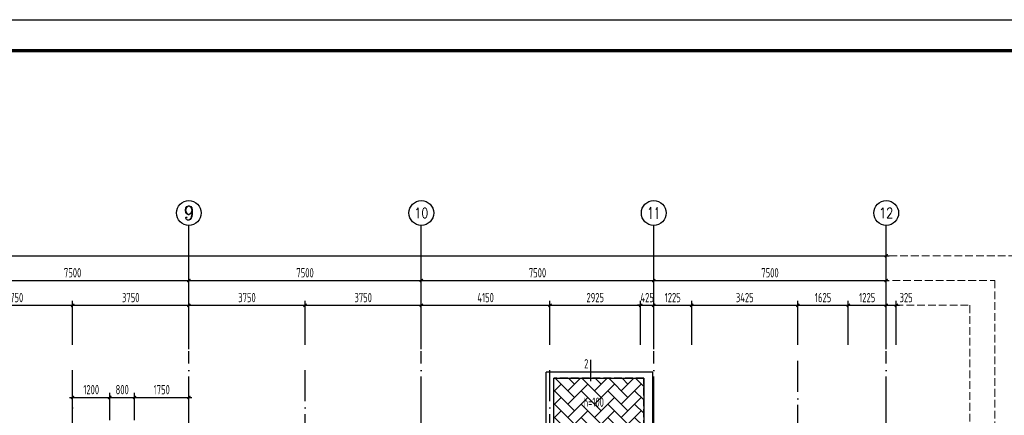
# Model space of a CAD drawing. Extents: x 545107 to 650924, y 150000 to 213805.
# Tile 14 of 15: x 603030 to 634798, y 196634 to 209400. Entities that reach past the tile are written whole.
import ezdxf
from ezdxf.enums import TextEntityAlignment as Align

# ---------------------------------------------------------------- set-up
doc = ezdxf.new("R2010")
doc.units = 0
doc.header["$LTSCALE"] = 1000
doc.linetypes.add('DASH', pattern=[0.35, 0.25, -0.1])
doc.linetypes.add('DOTE', pattern=[2.42, 2, -0.2, 0.02, -0.2])
doc.layers.get('0').update_dxf_attribs({"linetype": 'CONTINUOUS'})
doc.layers.get('Defpoints').update_dxf_attribs({"linetype": 'CONTINUOUS'})
doc.layers.add('A-ASIS', color=115, linetype='DASH', lineweight=0, plot=False)
for name, color, linetype in [('AXIS', 3, 'CONTINUOUS'), ('AXIS_TEXT', 7, 'CONTINUOUS'), ('H-图框', 4, 'CONTINUOUS'), ('S-BEAM', 4, 'DASH'), ('S-COM_DIM', 212, 'CONTINUOUS'), ('S-DOTE', 253, 'DOTE'), ('S-HOLE_SHADE', 254, 'CONTINUOUS'), ('S-PUB_TITLE', 4, 'CONTINUOUS'), ('S-REIN', 1, 'CONTINUOUS'), ('S-TEXT', 7, 'CONTINUOUS')]:
    doc.layers.add(name, color=color, linetype=linetype)
doc.styles.add('_TCH_AXIS', font='COMPLEX', dxfattribs={"bigfont": 'GBCBIG'})
doc.styles.add('COMPLEX', font='COMPLEX')
doc.styles.add('TSSD_DIMENSION_T3', font='tssdeng.shx', dxfattribs={"width": 0.7, "bigfont": 'Tssdchn.shx'})
doc.styles.add('TSSD_Rein', font='tssdeng.shx', dxfattribs={"width": 0.7, "bigfont": 'Tssdchn.shx'})
doc.dimstyles.new('_TCH_ARCH&&100', dxfattribs={"dimtxt": 300, "dimasz": 100, "dimexe": 150, "dimexo": 200, "dimgap": 100, "dimtad": 1, "dimdec": 0, "dimzin": 0, "dimdsep": 46, "dimtxsty": 'TSSD_DIMENSION_T3', "dimblk": 'ARCHTICK', "dimcen": 0.09, "dimdle": 100, "dimclrt": 7, "dimazin": 2, "dimtfac": 1, "dimtdec": 0, "dimtix": 1, "dimtmove": 2, "dimatfit": 3, "dimfxl": 100, "dimtolj": 1, "dimtzin": 0, "dimarcsym": 0})

# ---------------------------------------------------------------- blocks, each defined once
blk = doc.blocks.new('_ArchTick')
at = {"color": 0, "linetype": 'ByBlock', "const_width": 0.4}
blk.add_lwpolyline([(-0.5, -0.5), (0.5, 0.5)], dxfattribs=at)
blk = doc.blocks.new('*D138')
at = {"layer": 'AXIS', "color": 0, "lineweight": -2, "transparency": 16777216}
for p, q in [((5700, 37190), (79550, 37190)), ((5800, 34315), (5800, 37340)), ((79450, 34315), (79450, 37340))]:
    blk.add_line(p, q, dxfattribs=at)
at = {"layer": 'Defpoints', "color": 0, "transparency": 16777216}
for p in [(79450, 37190), (5800, 34115), (79450, 34115)]:
    blk.add_point(p, dxfattribs=at)
at = {"layer": 'AXIS', "color": 0, "lineweight": -2, "transparency": 16777216, "xscale": 100, "yscale": 100, "zscale": 100, "rotation": 180}
blk.add_blockref('_ArchTick', (5800, 37190), dxfattribs=at)
at = {"layer": 'AXIS', "color": 0, "lineweight": -2, "transparency": 16777216, "xscale": 100, "yscale": 100, "zscale": 100}
blk.add_blockref('_ArchTick', (79450, 37190), dxfattribs=at)
at = {"layer": 'AXIS', "color": 7, "transparency": 16777216, "insert": (42625, 37440), "char_height": 300, "attachment_point": 5, "style": 'TSSD_DIMENSION_T3'}
blk.add_mtext('\\A1;73650', dxfattribs=at)
blk = doc.blocks.new('*D146')
at = {"layer": 'AXIS', "color": 0, "lineweight": -2, "transparency": 16777216}
for p, q in [((49450, 34315), (49450, 36540)), ((56950, 34315), (56950, 36540)), ((49350, 36390), (57050, 36390))]:
    blk.add_line(p, q, dxfattribs=at)
at = {"layer": 'Defpoints', "color": 0, "transparency": 16777216}
for p in [(56950, 36390), (49450, 34115), (56950, 34115)]:
    blk.add_point(p, dxfattribs=at)
at = {"layer": 'AXIS', "color": 0, "lineweight": -2, "transparency": 16777216, "xscale": 100, "yscale": 100, "zscale": 100, "rotation": 180}
blk.add_blockref('_ArchTick', (49450, 36390), dxfattribs=at)
at = {"layer": 'AXIS', "color": 0, "lineweight": -2, "transparency": 16777216, "xscale": 100, "yscale": 100, "zscale": 100}
blk.add_blockref('_ArchTick', (56950, 36390), dxfattribs=at)
at = {"layer": 'AXIS', "color": 7, "transparency": 16777216, "insert": (53200, 36640), "char_height": 300, "attachment_point": 5, "style": 'TSSD_DIMENSION_T3'}
blk.add_mtext('\\A1;7500', dxfattribs=at)
blk = doc.blocks.new('*D147')
at = {"layer": 'AXIS', "color": 0, "lineweight": -2, "transparency": 16777216}
for p, q in [((56950, 34315), (56950, 36540)), ((64450, 34315), (64450, 36540)), ((56850, 36390), (64550, 36390))]:
    blk.add_line(p, q, dxfattribs=at)
at = {"layer": 'Defpoints', "color": 0, "transparency": 16777216}
for p in [(64450, 36390), (56950, 34115), (64450, 34115)]:
    blk.add_point(p, dxfattribs=at)
at = {"layer": 'AXIS', "color": 0, "lineweight": -2, "transparency": 16777216, "xscale": 100, "yscale": 100, "zscale": 100, "rotation": 180}
blk.add_blockref('_ArchTick', (56950, 36390), dxfattribs=at)
at = {"layer": 'AXIS', "color": 0, "lineweight": -2, "transparency": 16777216, "xscale": 100, "yscale": 100, "zscale": 100}
blk.add_blockref('_ArchTick', (64450, 36390), dxfattribs=at)
at = {"layer": 'AXIS', "color": 7, "transparency": 16777216, "insert": (60700, 36640), "char_height": 300, "attachment_point": 5, "style": 'TSSD_DIMENSION_T3'}
blk.add_mtext('\\A1;7500', dxfattribs=at)
blk = doc.blocks.new('*D148')
at = {"layer": 'AXIS', "color": 0, "lineweight": -2, "transparency": 16777216}
for p, q in [((64450, 34315), (64450, 36540)), ((71950, 34315), (71950, 36540)), ((64350, 36390), (72050, 36390))]:
    blk.add_line(p, q, dxfattribs=at)
at = {"layer": 'Defpoints', "color": 0, "transparency": 16777216}
for p in [(71950, 36390), (64450, 34115), (71950, 34115)]:
    blk.add_point(p, dxfattribs=at)
at = {"layer": 'AXIS', "color": 0, "lineweight": -2, "transparency": 16777216, "xscale": 100, "yscale": 100, "zscale": 100, "rotation": 180}
blk.add_blockref('_ArchTick', (64450, 36390), dxfattribs=at)
at = {"layer": 'AXIS', "color": 0, "lineweight": -2, "transparency": 16777216, "xscale": 100, "yscale": 100, "zscale": 100}
blk.add_blockref('_ArchTick', (71950, 36390), dxfattribs=at)
at = {"layer": 'AXIS', "color": 7, "transparency": 16777216, "insert": (68200, 36640), "char_height": 300, "attachment_point": 5, "style": 'TSSD_DIMENSION_T3'}
blk.add_mtext('\\A1;7500', dxfattribs=at)
blk = doc.blocks.new('*D149')
at = {"layer": 'AXIS', "color": 0, "lineweight": -2, "transparency": 16777216}
for p, q in [((71950, 34315), (71950, 36540)), ((79450, 34315), (79450, 36540)), ((71850, 36390), (79550, 36390))]:
    blk.add_line(p, q, dxfattribs=at)
at = {"layer": 'Defpoints', "color": 0, "transparency": 16777216}
for p in [(79450, 36390), (71950, 34115), (79450, 34115)]:
    blk.add_point(p, dxfattribs=at)
at = {"layer": 'AXIS', "color": 0, "lineweight": -2, "transparency": 16777216, "xscale": 100, "yscale": 100, "zscale": 100, "rotation": 180}
blk.add_blockref('_ArchTick', (71950, 36390), dxfattribs=at)
at = {"layer": 'AXIS', "color": 0, "lineweight": -2, "transparency": 16777216, "xscale": 100, "yscale": 100, "zscale": 100}
blk.add_blockref('_ArchTick', (79450, 36390), dxfattribs=at)
at = {"layer": 'AXIS', "color": 7, "transparency": 16777216, "insert": (75700, 36640), "char_height": 300, "attachment_point": 5, "style": 'TSSD_DIMENSION_T3'}
blk.add_mtext('\\A1;7500', dxfattribs=at)
blk = doc.blocks.new('_AXISO')
blk.add_circle((0, 0), 0.5)
at = {"layer": 'AXIS_TEXT', "style": 'COMPLEX', "width": 1.041667}
blk.add_attdef('A', text='', height=0.56, dxfattribs=at).set_placement((-0.25, -0.28), (0.25, -0.28), align=Align.FIT)
blk = doc.blocks.new('A$C2DBF016C')
at = {"layer": 'S-BEAM', "linetype": 'Continuous'}
for p, q in [((64775, 26350), (61325, 26350)), ((61325, 24550), (61325, 26350)), ((64775, 24550), (64775, 26350))]:
    blk.add_line(p, q, dxfattribs=at)
at = {"layer": 'S-BEAM'}
for p in [(64475, 26150), (61575, 24550)]:
    blk.add_line(p, (61575, 26150), dxfattribs=at)
blk.add_lwpolyline([(64475, 24550), (64475, 26150)], dxfattribs=at)
blk = doc.blocks.new('A$C100C3D72')
at = {"layer": 'S-DOTE', "linetype": 'DOTE'}
for p, q in [((67950, 300), (67950, 20664)), ((44550, 0), (44550, 20364)), ((52050, 0), (52050, 20364)), ((59950, 0), (59950, 20364))]:
    blk.add_line(p, q, dxfattribs=at)
blk = doc.blocks.new('*D15')
at = {"layer": 'Defpoints', "color": 0, "linetype": 'ByBlock', "transparency": 16777216}
for p in [(605938, 197212), (604738, 196278), (605938, 196278)]:
    blk.add_point(p, dxfattribs=at)
at = {"layer": 'S-TEXT', "color": 0, "linetype": 'ByBlock', "lineweight": -2, "transparency": 16777216}
for p, q in [((604738, 196478), (604738, 197362)), ((605938, 196478), (605938, 197362)), ((604638, 197212), (606038, 197212))]:
    blk.add_line(p, q, dxfattribs=at)
at = {"layer": 'S-TEXT', "color": 0, "linetype": 'ByBlock', "lineweight": -2, "transparency": 16777216, "xscale": 100, "yscale": 100, "zscale": 100, "rotation": 180}
blk.add_blockref('_ArchTick', (604738, 197212), dxfattribs=at)
at = {"layer": 'S-TEXT', "color": 0, "linetype": 'ByBlock', "lineweight": -2, "transparency": 16777216, "xscale": 100, "yscale": 100, "zscale": 100}
blk.add_blockref('_ArchTick', (605938, 197212), dxfattribs=at)
at = {"layer": 'S-TEXT', "color": 7, "linetype": 'ByBlock', "transparency": 16777216, "insert": (605338, 197462), "char_height": 300, "attachment_point": 5, "style": 'TSSD_DIMENSION_T3'}
blk.add_mtext('\\A1;1200', dxfattribs=at)
blk = doc.blocks.new('*D16')
at = {"layer": 'Defpoints', "color": 0, "linetype": 'ByBlock', "transparency": 16777216}
for p in [(606738, 197212), (605938, 196278), (606738, 196278)]:
    blk.add_point(p, dxfattribs=at)
at = {"layer": 'S-TEXT', "color": 0, "linetype": 'ByBlock', "lineweight": -2, "transparency": 16777216}
for p, q in [((605938, 196478), (605938, 197362)), ((606738, 196478), (606738, 197362)), ((605838, 197212), (606838, 197212))]:
    blk.add_line(p, q, dxfattribs=at)
at = {"layer": 'S-TEXT', "color": 0, "linetype": 'ByBlock', "lineweight": -2, "transparency": 16777216, "xscale": 100, "yscale": 100, "zscale": 100, "rotation": 180}
blk.add_blockref('_ArchTick', (605938, 197212), dxfattribs=at)
at = {"layer": 'S-TEXT', "color": 0, "linetype": 'ByBlock', "lineweight": -2, "transparency": 16777216, "xscale": 100, "yscale": 100, "zscale": 100}
blk.add_blockref('_ArchTick', (606738, 197212), dxfattribs=at)
at = {"layer": 'S-TEXT', "color": 7, "linetype": 'ByBlock', "transparency": 16777216, "insert": (606338, 197462), "char_height": 300, "attachment_point": 5, "style": 'TSSD_DIMENSION_T3'}
blk.add_mtext('\\A1;800', dxfattribs=at)
blk = doc.blocks.new('*D17')
at = {"layer": 'Defpoints', "color": 0, "linetype": 'ByBlock', "transparency": 16777216}
for p in [(608488, 197212), (606738, 196278), (608488, 196278)]:
    blk.add_point(p, dxfattribs=at)
at = {"layer": 'S-TEXT', "color": 0, "linetype": 'ByBlock', "lineweight": -2, "transparency": 16777216}
for p, q in [((606738, 196478), (606738, 197362)), ((608488, 196478), (608488, 197362)), ((606638, 197212), (608588, 197212))]:
    blk.add_line(p, q, dxfattribs=at)
at = {"layer": 'S-TEXT', "color": 0, "linetype": 'ByBlock', "lineweight": -2, "transparency": 16777216, "xscale": 100, "yscale": 100, "zscale": 100, "rotation": 180}
blk.add_blockref('_ArchTick', (606738, 197212), dxfattribs=at)
at = {"layer": 'S-TEXT', "color": 0, "linetype": 'ByBlock', "lineweight": -2, "transparency": 16777216, "xscale": 100, "yscale": 100, "zscale": 100}
blk.add_blockref('_ArchTick', (608488, 197212), dxfattribs=at)
at = {"layer": 'S-TEXT', "color": 7, "linetype": 'ByBlock', "transparency": 16777216, "insert": (607613, 197462), "char_height": 300, "attachment_point": 5, "style": 'TSSD_DIMENSION_T3'}
blk.add_mtext('\\A1;1750', dxfattribs=at)
blk = doc.blocks.new('*D18')
at = {"layer": 'Defpoints', "color": 0, "linetype": 'ByBlock', "transparency": 16777216}
for p in [(631313, 200183), (630988, 198707), (631313, 198707)]:
    blk.add_point(p, dxfattribs=at)
at = {"layer": 'S-TEXT', "color": 0, "linetype": 'ByBlock', "lineweight": -2, "transparency": 16777216}
for p, q in [((630888, 200183), (631413, 200183)), ((630988, 198907), (630988, 200333)), ((631313, 198907), (631313, 200333))]:
    blk.add_line(p, q, dxfattribs=at)
at = {"layer": 'S-TEXT', "color": 0, "linetype": 'ByBlock', "lineweight": -2, "transparency": 16777216, "xscale": 100, "yscale": 100, "zscale": 100, "rotation": 180}
blk.add_blockref('_ArchTick', (630988, 200183), dxfattribs=at)
at = {"layer": 'S-TEXT', "color": 0, "linetype": 'ByBlock', "lineweight": -2, "transparency": 16777216, "xscale": 100, "yscale": 100, "zscale": 100}
blk.add_blockref('_ArchTick', (631313, 200183), dxfattribs=at)
at = {"layer": 'S-TEXT', "color": 7, "linetype": 'ByBlock', "transparency": 16777216, "insert": (631631, 200433), "char_height": 300, "attachment_point": 5, "style": 'TSSD_DIMENSION_T3'}
blk.add_mtext('\\A1;325', dxfattribs=at)
blk = doc.blocks.new('*D19')
at = {"layer": 'Defpoints', "color": 0, "linetype": 'ByBlock', "transparency": 16777216}
for p in [(630988, 200183), (629763, 198707), (630988, 198707)]:
    blk.add_point(p, dxfattribs=at)
at = {"layer": 'S-TEXT', "color": 0, "linetype": 'ByBlock', "lineweight": -2, "transparency": 16777216}
for p, q in [((629663, 200183), (631088, 200183)), ((629763, 198907), (629763, 200333)), ((630988, 198907), (630988, 200333))]:
    blk.add_line(p, q, dxfattribs=at)
at = {"layer": 'S-TEXT', "color": 0, "linetype": 'ByBlock', "lineweight": -2, "transparency": 16777216, "xscale": 100, "yscale": 100, "zscale": 100, "rotation": 180}
blk.add_blockref('_ArchTick', (629763, 200183), dxfattribs=at)
at = {"layer": 'S-TEXT', "color": 0, "linetype": 'ByBlock', "lineweight": -2, "transparency": 16777216, "xscale": 100, "yscale": 100, "zscale": 100}
blk.add_blockref('_ArchTick', (630988, 200183), dxfattribs=at)
at = {"layer": 'S-TEXT', "color": 7, "linetype": 'ByBlock', "transparency": 16777216, "insert": (630375, 200433), "char_height": 300, "attachment_point": 5, "style": 'TSSD_DIMENSION_T3'}
blk.add_mtext('\\A1;1225', dxfattribs=at)
blk = doc.blocks.new('*D20')
at = {"layer": 'Defpoints', "color": 0, "linetype": 'ByBlock', "transparency": 16777216}
for p in [(629763, 200183), (628138, 198707), (629763, 198707)]:
    blk.add_point(p, dxfattribs=at)
at = {"layer": 'S-TEXT', "color": 0, "linetype": 'ByBlock', "lineweight": -2, "transparency": 16777216}
for p, q in [((628038, 200183), (629863, 200183)), ((628138, 198907), (628138, 200333)), ((629763, 198907), (629763, 200333))]:
    blk.add_line(p, q, dxfattribs=at)
at = {"layer": 'S-TEXT', "color": 0, "linetype": 'ByBlock', "lineweight": -2, "transparency": 16777216, "xscale": 100, "yscale": 100, "zscale": 100, "rotation": 180}
blk.add_blockref('_ArchTick', (628138, 200183), dxfattribs=at)
at = {"layer": 'S-TEXT', "color": 0, "linetype": 'ByBlock', "lineweight": -2, "transparency": 16777216, "xscale": 100, "yscale": 100, "zscale": 100}
blk.add_blockref('_ArchTick', (629763, 200183), dxfattribs=at)
at = {"layer": 'S-TEXT', "color": 7, "linetype": 'ByBlock', "transparency": 16777216, "insert": (628950, 200433), "char_height": 300, "attachment_point": 5, "style": 'TSSD_DIMENSION_T3'}
blk.add_mtext('\\A1;1625', dxfattribs=at)
blk = doc.blocks.new('*D21')
at = {"layer": 'Defpoints', "color": 0, "linetype": 'ByBlock', "transparency": 16777216}
for p in [(628138, 200183), (624713, 198707), (628138, 198707)]:
    blk.add_point(p, dxfattribs=at)
at = {"layer": 'S-TEXT', "color": 0, "linetype": 'ByBlock', "lineweight": -2, "transparency": 16777216}
for p, q in [((624613, 200183), (628238, 200183)), ((624713, 198907), (624713, 200333)), ((628138, 198907), (628138, 200333))]:
    blk.add_line(p, q, dxfattribs=at)
at = {"layer": 'S-TEXT', "color": 0, "linetype": 'ByBlock', "lineweight": -2, "transparency": 16777216, "xscale": 100, "yscale": 100, "zscale": 100, "rotation": 180}
blk.add_blockref('_ArchTick', (624713, 200183), dxfattribs=at)
at = {"layer": 'S-TEXT', "color": 0, "linetype": 'ByBlock', "lineweight": -2, "transparency": 16777216, "xscale": 100, "yscale": 100, "zscale": 100}
blk.add_blockref('_ArchTick', (628138, 200183), dxfattribs=at)
at = {"layer": 'S-TEXT', "color": 7, "linetype": 'ByBlock', "transparency": 16777216, "insert": (626425, 200433), "char_height": 300, "attachment_point": 5, "style": 'TSSD_DIMENSION_T3'}
blk.add_mtext('\\A1;3425', dxfattribs=at)
blk = doc.blocks.new('*D22')
at = {"layer": 'Defpoints', "color": 0, "linetype": 'ByBlock', "transparency": 16777216}
for p in [(624713, 200183), (623488, 198707), (624713, 198707)]:
    blk.add_point(p, dxfattribs=at)
at = {"layer": 'S-TEXT', "color": 0, "linetype": 'ByBlock', "lineweight": -2, "transparency": 16777216}
for p, q in [((623388, 200183), (624813, 200183)), ((623488, 198907), (623488, 200333)), ((624713, 198907), (624713, 200333))]:
    blk.add_line(p, q, dxfattribs=at)
at = {"layer": 'S-TEXT', "color": 0, "linetype": 'ByBlock', "lineweight": -2, "transparency": 16777216, "xscale": 100, "yscale": 100, "zscale": 100, "rotation": 180}
blk.add_blockref('_ArchTick', (623488, 200183), dxfattribs=at)
at = {"layer": 'S-TEXT', "color": 0, "linetype": 'ByBlock', "lineweight": -2, "transparency": 16777216, "xscale": 100, "yscale": 100, "zscale": 100}
blk.add_blockref('_ArchTick', (624713, 200183), dxfattribs=at)
at = {"layer": 'S-TEXT', "color": 7, "linetype": 'ByBlock', "transparency": 16777216, "insert": (624100, 200433), "char_height": 300, "attachment_point": 5, "style": 'TSSD_DIMENSION_T3'}
blk.add_mtext('\\A1;1225', dxfattribs=at)
blk = doc.blocks.new('*D23')
at = {"layer": 'Defpoints', "color": 0, "linetype": 'ByBlock', "transparency": 16777216}
for p in [(623488, 200183), (623063, 198707), (623488, 198707)]:
    blk.add_point(p, dxfattribs=at)
at = {"layer": 'S-TEXT', "color": 0, "linetype": 'ByBlock', "lineweight": -2, "transparency": 16777216}
for p, q in [((623063, 200183), (622963, 200183)), ((623063, 198907), (623063, 200333)), ((623063, 200183), (623488, 200183)), ((623488, 198907), (623488, 200333)), ((623488, 200183), (623588, 200183))]:
    blk.add_line(p, q, dxfattribs=at)
at = {"layer": 'S-TEXT', "color": 0, "linetype": 'ByBlock', "lineweight": -2, "transparency": 16777216, "xscale": 100, "yscale": 100, "zscale": 100}
blk.add_blockref('_ArchTick', (623063, 200183), dxfattribs=at)
at = {"layer": 'S-TEXT', "color": 0, "linetype": 'ByBlock', "lineweight": -2, "transparency": 16777216, "xscale": 100, "yscale": 100, "zscale": 100, "rotation": 180}
blk.add_blockref('_ArchTick', (623488, 200183), dxfattribs=at)
at = {"layer": 'S-TEXT', "color": 7, "linetype": 'ByBlock', "transparency": 16777216, "insert": (623275, 200433), "char_height": 300, "attachment_point": 5, "style": 'TSSD_DIMENSION_T3'}
blk.add_mtext('\\A1;425', dxfattribs=at)
blk = doc.blocks.new('*D24')
at = {"layer": 'Defpoints', "color": 0, "linetype": 'ByBlock', "transparency": 16777216}
for p in [(623063, 200183), (620138, 198707), (623063, 198707)]:
    blk.add_point(p, dxfattribs=at)
at = {"layer": 'S-TEXT', "color": 0, "linetype": 'ByBlock', "lineweight": -2, "transparency": 16777216}
for p, q in [((620038, 200183), (623163, 200183)), ((620138, 198907), (620138, 200333)), ((623063, 198907), (623063, 200333))]:
    blk.add_line(p, q, dxfattribs=at)
at = {"layer": 'S-TEXT', "color": 0, "linetype": 'ByBlock', "lineweight": -2, "transparency": 16777216, "xscale": 100, "yscale": 100, "zscale": 100, "rotation": 180}
blk.add_blockref('_ArchTick', (620138, 200183), dxfattribs=at)
at = {"layer": 'S-TEXT', "color": 0, "linetype": 'ByBlock', "lineweight": -2, "transparency": 16777216, "xscale": 100, "yscale": 100, "zscale": 100}
blk.add_blockref('_ArchTick', (623063, 200183), dxfattribs=at)
at = {"layer": 'S-TEXT', "color": 7, "linetype": 'ByBlock', "transparency": 16777216, "insert": (621600, 200433), "char_height": 300, "attachment_point": 5, "style": 'TSSD_DIMENSION_T3'}
blk.add_mtext('\\A1;2925', dxfattribs=at)
blk = doc.blocks.new('*D25')
at = {"layer": 'Defpoints', "color": 0, "linetype": 'ByBlock', "transparency": 16777216}
for p in [(620138, 200183), (615988, 198707), (620138, 198707)]:
    blk.add_point(p, dxfattribs=at)
at = {"layer": 'S-TEXT', "color": 0, "linetype": 'ByBlock', "lineweight": -2, "transparency": 16777216}
for p, q in [((615888, 200183), (620238, 200183)), ((615988, 198907), (615988, 200333)), ((620138, 198907), (620138, 200333))]:
    blk.add_line(p, q, dxfattribs=at)
at = {"layer": 'S-TEXT', "color": 0, "linetype": 'ByBlock', "lineweight": -2, "transparency": 16777216, "xscale": 100, "yscale": 100, "zscale": 100, "rotation": 180}
blk.add_blockref('_ArchTick', (615988, 200183), dxfattribs=at)
at = {"layer": 'S-TEXT', "color": 0, "linetype": 'ByBlock', "lineweight": -2, "transparency": 16777216, "xscale": 100, "yscale": 100, "zscale": 100}
blk.add_blockref('_ArchTick', (620138, 200183), dxfattribs=at)
at = {"layer": 'S-TEXT', "color": 7, "linetype": 'ByBlock', "transparency": 16777216, "insert": (618063, 200433), "char_height": 300, "attachment_point": 5, "style": 'TSSD_DIMENSION_T3'}
blk.add_mtext('\\A1;4150', dxfattribs=at)
blk = doc.blocks.new('*D26')
at = {"layer": 'Defpoints', "color": 0, "linetype": 'ByBlock', "transparency": 16777216}
for p in [(615988, 200183), (612238, 198707), (615988, 198707)]:
    blk.add_point(p, dxfattribs=at)
at = {"layer": 'S-TEXT', "color": 0, "linetype": 'ByBlock', "lineweight": -2, "transparency": 16777216}
for p, q in [((612138, 200183), (616088, 200183)), ((612238, 198907), (612238, 200333)), ((615988, 198907), (615988, 200333))]:
    blk.add_line(p, q, dxfattribs=at)
at = {"layer": 'S-TEXT', "color": 0, "linetype": 'ByBlock', "lineweight": -2, "transparency": 16777216, "xscale": 100, "yscale": 100, "zscale": 100, "rotation": 180}
blk.add_blockref('_ArchTick', (612238, 200183), dxfattribs=at)
at = {"layer": 'S-TEXT', "color": 0, "linetype": 'ByBlock', "lineweight": -2, "transparency": 16777216, "xscale": 100, "yscale": 100, "zscale": 100}
blk.add_blockref('_ArchTick', (615988, 200183), dxfattribs=at)
at = {"layer": 'S-TEXT', "color": 7, "linetype": 'ByBlock', "transparency": 16777216, "insert": (614113, 200433), "char_height": 300, "attachment_point": 5, "style": 'TSSD_DIMENSION_T3'}
blk.add_mtext('\\A1;3750', dxfattribs=at)
blk = doc.blocks.new('*D27')
at = {"layer": 'Defpoints', "color": 0, "linetype": 'ByBlock', "transparency": 16777216}
for p in [(612238, 200183), (608488, 198707), (612238, 198707)]:
    blk.add_point(p, dxfattribs=at)
at = {"layer": 'S-TEXT', "color": 0, "linetype": 'ByBlock', "lineweight": -2, "transparency": 16777216}
for p, q in [((608388, 200183), (612338, 200183)), ((608488, 198907), (608488, 200333)), ((612238, 198907), (612238, 200333))]:
    blk.add_line(p, q, dxfattribs=at)
at = {"layer": 'S-TEXT', "color": 0, "linetype": 'ByBlock', "lineweight": -2, "transparency": 16777216, "xscale": 100, "yscale": 100, "zscale": 100, "rotation": 180}
blk.add_blockref('_ArchTick', (608488, 200183), dxfattribs=at)
at = {"layer": 'S-TEXT', "color": 0, "linetype": 'ByBlock', "lineweight": -2, "transparency": 16777216, "xscale": 100, "yscale": 100, "zscale": 100}
blk.add_blockref('_ArchTick', (612238, 200183), dxfattribs=at)
at = {"layer": 'S-TEXT', "color": 7, "linetype": 'ByBlock', "transparency": 16777216, "insert": (610363, 200433), "char_height": 300, "attachment_point": 5, "style": 'TSSD_DIMENSION_T3'}
blk.add_mtext('\\A1;3750', dxfattribs=at)
blk = doc.blocks.new('*D28')
at = {"layer": 'Defpoints', "color": 0, "linetype": 'ByBlock', "transparency": 16777216}
for p in [(608488, 200183), (604738, 198707), (608488, 198707)]:
    blk.add_point(p, dxfattribs=at)
at = {"layer": 'S-TEXT', "color": 0, "linetype": 'ByBlock', "lineweight": -2, "transparency": 16777216}
for p, q in [((604638, 200183), (608588, 200183)), ((604738, 198907), (604738, 200333)), ((608488, 198907), (608488, 200333))]:
    blk.add_line(p, q, dxfattribs=at)
at = {"layer": 'S-TEXT', "color": 0, "linetype": 'ByBlock', "lineweight": -2, "transparency": 16777216, "xscale": 100, "yscale": 100, "zscale": 100, "rotation": 180}
blk.add_blockref('_ArchTick', (604738, 200183), dxfattribs=at)
at = {"layer": 'S-TEXT', "color": 0, "linetype": 'ByBlock', "lineweight": -2, "transparency": 16777216, "xscale": 100, "yscale": 100, "zscale": 100}
blk.add_blockref('_ArchTick', (608488, 200183), dxfattribs=at)
at = {"layer": 'S-TEXT', "color": 7, "linetype": 'ByBlock', "transparency": 16777216, "insert": (606613, 200433), "char_height": 300, "attachment_point": 5, "style": 'TSSD_DIMENSION_T3'}
blk.add_mtext('\\A1;3750', dxfattribs=at)
blk = doc.blocks.new('*D29')
at = {"layer": 'Defpoints', "color": 0, "linetype": 'ByBlock', "transparency": 16777216}
for p in [(604738, 200183), (600988, 198707), (604738, 198707)]:
    blk.add_point(p, dxfattribs=at)
at = {"layer": 'S-TEXT', "color": 0, "linetype": 'ByBlock', "lineweight": -2, "transparency": 16777216}
for p, q in [((600888, 200183), (604838, 200183)), ((600988, 198907), (600988, 200333)), ((604738, 198907), (604738, 200333))]:
    blk.add_line(p, q, dxfattribs=at)
at = {"layer": 'S-TEXT', "color": 0, "linetype": 'ByBlock', "lineweight": -2, "transparency": 16777216, "xscale": 100, "yscale": 100, "zscale": 100, "rotation": 180}
blk.add_blockref('_ArchTick', (600988, 200183), dxfattribs=at)
at = {"layer": 'S-TEXT', "color": 0, "linetype": 'ByBlock', "lineweight": -2, "transparency": 16777216, "xscale": 100, "yscale": 100, "zscale": 100}
blk.add_blockref('_ArchTick', (604738, 200183), dxfattribs=at)
at = {"layer": 'S-TEXT', "color": 7, "linetype": 'ByBlock', "transparency": 16777216, "insert": (602863, 200433), "char_height": 300, "attachment_point": 5, "style": 'TSSD_DIMENSION_T3'}
blk.add_mtext('\\A1;3750', dxfattribs=at)
blk = doc.blocks.new('A$C338D70EA')
at = {"layer": 'A-ASIS'}
for points in [[(83750, 1450), (1500, 1450), (1500, 37189.7), (83750, 37189.7)], [(82950, 2250), (2300, 2250), (2300, 36389.7), (82950, 36389.7)], [(82150, 3050), (3100, 3050), (3100, 35589.7), (82150, 35589.7)]]:
    blk.add_lwpolyline(points, close=True, dxfattribs=at)
at = {"layer": 'AXIS'}
for p, q in [((56950, 34169.7), (56950, 38169.7)), ((64450, 34169.7), (64450, 38169.7)), ((71950, 34169.7), (71950, 38169.7)), ((79450, 34169.7), (79450, 38169.7))]:
    blk.add_line(p, q, dxfattribs=at)
at = {"layer": 'S-DOTE', "linetype": 'DOTE'}
for p, q in [((56950, 2250), (56950, 34114.7)), ((64450, 2250), (64450, 34114.7)), ((71950, 2250), (71950, 34114.7)), ((79450, 2250), (79450, 34114.7))]:
    blk.add_line(p, q, dxfattribs=at)
at = {"layer": 'AXIS'}
ref = blk.add_blockref('_AXISO', (56950, 38569.7), dxfattribs=dict(at, xscale=800, yscale=800, zscale=800))
ref.add_attrib('A', '9', dxfattribs={"layer": 'AXIS_TEXT', "height": 465.9, "style": '_TCH_AXIS'}).set_placement((56794.7, 38336.8), (57105.3, 38336.8), align=Align.FIT)
ref = blk.add_blockref('_AXISO', (64450, 38569.7), dxfattribs=dict(at, xscale=800, yscale=800, zscale=800))
ref.add_attrib('A', '10', dxfattribs={"layer": 'AXIS_TEXT', "height": 328.45, "style": '_TCH_AXIS'}).set_placement((64223.2, 38405.5), (64676.8, 38405.5), align=Align.FIT)
ref = blk.add_blockref('_AXISO', (71950, 38569.7), dxfattribs=dict(at, xscale=800, yscale=800, zscale=800))
ref.add_attrib('A', '11', dxfattribs={"layer": 'AXIS_TEXT', "height": 368.76, "style": '_TCH_AXIS'}).set_placement((71739.3, 38385.4), (72160.7, 38385.4), align=Align.FIT)
ref = blk.add_blockref('_AXISO', (79450, 38569.7), dxfattribs=dict(at, xscale=800, yscale=800, zscale=800))
ref.add_attrib('A', '12', dxfattribs={"layer": 'AXIS_TEXT', "height": 328.45, "style": '_TCH_AXIS'}).set_placement((79223.2, 38405.5), (79676.8, 38405.5), align=Align.FIT)
for p1, p2, distance, picture, middle in [((5800, 34114.7), (79450, 34114.7), 3075, '*D138', (42625, 37439.7)), ((49450, 34114.7), (56950, 34114.7), 2275, '*D146', (53200, 36639.7)), ((56950, 34114.7), (64450, 34114.7), 2275, '*D147', (60700, 36639.7)), ((64450, 34114.7), (71950, 34114.7), 2275, '*D148', (68200, 36639.7)), ((71950, 34114.7), (79450, 34114.7), 2275, '*D149', (75700, 36639.7))]:
    dim = blk.add_aligned_dim(p1=p1, p2=p2, distance=distance, dimstyle='_TCH_ARCH&&100', dxfattribs=at)
    dim.commit()
    dim.dimension.update_dxf_attribs({"geometry": picture, "text_midpoint": middle})

msp = doc.modelspace()

# ---------------------------------------------------------------- hatches: boundary and pattern name
at = {"layer": 'S-HOLE_SHADE'}
h = msp.add_hatch(dxfattribs=at)
h.set_pattern_fill('AR-HBONE', color=256, scale=500, style=0)
h.set_pattern_definition([(45, (0, 0), (3e-14, 431.0523), [914.4, -304.8]), (135, (215.53, 215.53), (3e-14, 431.0523), [914.4, -304.8])])
h.paths.add_polyline_path([(620262.6, 197828), (623162.6, 197828), (623162.6, 196228), (620262.6, 196228)])

# ---------------------------------------------------------------- linework, layer by layer
at = {"layer": 'H-图框', "color": 3}
msp.add_lwpolyline([(545107, 150000), (545107, 209400), (650232, 209400), (650232, 150000)], close=True, dxfattribs=at)
at = {"layer": 'S-HOLE_SHADE'}
msp.add_lwpolyline([(620262.6, 197828), (623162.6, 197828), (623162.6, 196228), (620262.6, 196228)], close=True, dxfattribs=at)
at = {"layer": 'S-PUB_TITLE', "linetype": 'ByBlock', "const_width": 100}
msp.add_lwpolyline([(547607, 151000), (547607, 208400), (649232, 208400), (649232, 151000)], close=True, dxfattribs=at)
at = {"layer": 'S-REIN', "const_width": 40}
msp.add_lwpolyline([(621449.8, 198434), (621449.8, 197729.9)], dxfattribs=at)

# ---------------------------------------------------------------- block references
at = {"layer": 'S-BEAM'}
msp.add_blockref('A$C2DBF016C', (558687.6, 171678), dxfattribs=at)
at = {"layer": 'S-DOTE', "linetype": 'DOTE'}
msp.add_blockref('A$C100C3D72', (560187.6, 177729.9), dxfattribs=at)
at = {"layer": 'S-TEXT', "linetype": 'ByBlock'}
msp.add_blockref('A$C338D70EA', (551537.6, 164593.5), dxfattribs=at)

# ---------------------------------------------------------------- texts
at = {"layer": 'S-COM_DIM', "style": 'TSSD_Rein', "width": 0.7}
msp.add_text('h=100', height=300, dxfattribs=at).set_placement((621221.9, 196906.5))
msp.add_text('h=100', height=300, dxfattribs=at).set_placement((621221.9, 196906.5))
msp.add_text('h=100', height=300, dxfattribs=at).set_placement((621221.9, 196906.5))
at = {"layer": 'S-TEXT', "style": 'TSSD_Rein', "width": 0.7}
msp.add_text('2', height=300, dxfattribs=at).set_placement((621241.5, 198146.8))

# ---------------------------------------------------------------- dimensions: what is measured, and where the dimension line sits
at = {"layer": 'S-TEXT', "color": 3, "linetype": 'ByBlock'}
for p1, p2, distance, picture, middle in [((600987.6, 198707.4), (604737.6, 198707.4), 1475.8, '*D29', (602862.6, 200433.2)), ((604737.6, 198707.4), (608487.6, 198707.4), 1475.8, '*D28', (606612.6, 200433.2)), ((608487.6, 198707.4), (612237.6, 198707.4), 1475.8, '*D27', (610362.6, 200433.2)), ((612237.6, 198707.4), (615987.6, 198707.4), 1475.8, '*D26', (614112.6, 200433.2)), ((615987.6, 198707.4), (620137.6, 198707.4), 1475.8, '*D25', (618062.6, 200433.2)), ((620137.6, 198707.4), (623062.6, 198707.4), 1475.8, '*D24', (621600.1, 200433.2)), ((623062.6, 198707.4), (623487.6, 198707.4), 1475.8, '*D23', (623275.1, 200433.2)), ((623487.6, 198707.4), (624712.6, 198707.4), 1475.8, '*D22', (624100.1, 200433.2)), ((624712.6, 198707.4), (628137.6, 198707.4), 1475.8, '*D21', (626425.1, 200433.2)), ((628137.6, 198707.4), (629762.6, 198707.4), 1475.8, '*D20', (628950.1, 200433.2)), ((629762.6, 198707.4), (630987.6, 198707.4), 1475.8, '*D19', (630375.1, 200433.2)), ((604737.6, 196278), (605937.6, 196278), 934.2, '*D15', (605337.6, 197462.2)), ((605937.6, 196278), (606737.6, 196278), 934.2, '*D16', (606337.6, 197462.2)), ((606737.6, 196278), (608487.6, 196278), 934.2, '*D17', (607612.6, 197462.2))]:
    dim = msp.add_aligned_dim(p1=p1, p2=p2, distance=distance, dimstyle='_TCH_ARCH&&100', dxfattribs=at)
    dim.commit()
    dim.dimension.update_dxf_attribs({"geometry": picture, "text_midpoint": middle})
dim = msp.add_linear_dim(base=(631312.6, 200183.2), p1=(630987.6, 198707.4), p2=(631312.6, 198707.4), angle=0, dimstyle='_TCH_ARCH&&100', dxfattribs=at)
dim.commit()
dim.dimension.update_dxf_attribs({"geometry": '*D18', "text_midpoint": (631630.7, 200433.2), "dimtype": 129})

doc.saveas('drawing.dxf')
